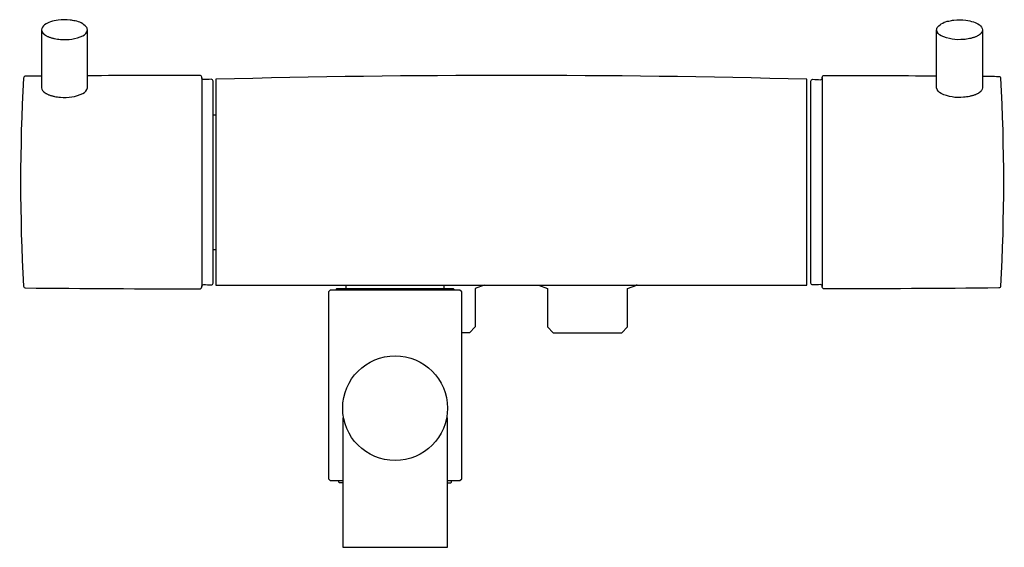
# Model space of a CAD drawing. Header units: millimetres. Extents: x -129 to 129, y -96 to 43.
import ezdxf

# ---------------------------------------------------------------- set-up
doc = ezdxf.new("R2010")
doc.units = ezdxf.units.MM
doc.header["$MEASUREMENT"] = 0
doc.layers.add('PLANNING', color=1, linetype='Continuous')

# ---------------------------------------------------------------- blocks, each defined once
blk = doc.blocks.new('96950000_f')
at = {"layer": 'PLANNING'}
for p, q in [((-81.25, 27.4), (-81.25, -27.35)), ((81.6, 27.38), (81.6, -27.37)), ((-78.25, 17.68), (-77.5, 17.68)), ((-78.25, -17.67), (-77.5, -17.67)), ((-43.4, -27), (-43.4, -28)), ((-17.6, -28), (-17.6, -27))]:
    blk.add_line(p, q, dxfattribs=at)
for points in [[(-120.92, 42.05, 0.082147), (-122.46, 41.28, 0.235577), (-123.25, 39.94), (-123.25, 24.77, 0.154289), (-123.01, 24.06), (-122.98, 24.02), (-122.95, 23.98), (-122.92, 23.94), (-122.88, 23.9), (-122.85, 23.86), (-122.81, 23.82), (-122.77, 23.78), (-122.73, 23.74), (-122.69, 23.7), (-122.65, 23.67), (-122.6, 23.63), (-122.55, 23.59), (-122.5, 23.55), (-122.45, 23.51), (-122.4, 23.47), (-122.35, 23.44), (-122.29, 23.4), (-122.23, 23.36), (-122.11, 23.29), (-121.99, 23.22), (-121.85, 23.15), (-121.72, 23.08), (-121.57, 23.01), (-121.42, 22.95), (-121.26, 22.89), (-121.1, 22.83), (-120.94, 22.77), (-120.77, 22.72), (-120.59, 22.67), (-120.42, 22.62), (-120.24, 22.57), (-120.05, 22.53), (-119.86, 22.49), (-119.48, 22.42), (-119.1, 22.36), (-118.71, 22.31), (-118.32, 22.28, 0.135884), (-112.45, 23.25, 0.267368), (-111.25, 24.77), (-111.25, 39.94, 0.154117), (-111.52, 40.75, 0.173444), (-114.42, 42.29, 0.032003), (-115.8, 42.52, 0.05436), (-118.9, 42.5, 0.04968), (-120.92, 42.05)], [(121.27, 42.04, -0.082147), (122.81, 41.27, -0.235577), (123.6, 39.93), (123.6, 24.76, -0.154289), (123.36, 24.05), (123.33, 24.01), (123.3, 23.97), (123.27, 23.93), (123.23, 23.89), (123.2, 23.85), (123.16, 23.81), (123.12, 23.77), (123.08, 23.73), (123.04, 23.69), (123, 23.65), (122.95, 23.61), (122.9, 23.57), (122.85, 23.54), (122.8, 23.5), (122.75, 23.46), (122.7, 23.42), (122.64, 23.38), (122.58, 23.35), (122.46, 23.27), (122.34, 23.2), (122.2, 23.13), (122.07, 23.07), (121.92, 23), (121.77, 22.94), (121.61, 22.87), (121.45, 22.82), (121.29, 22.76), (121.12, 22.71), (120.94, 22.65), (120.77, 22.61), (120.59, 22.56), (120.4, 22.52), (120.21, 22.48), (119.83, 22.41), (119.45, 22.35), (119.06, 22.3), (118.67, 22.26, -0.135884), (112.8, 23.24, -0.267368), (111.6, 24.76), (111.6, 39.93, -0.154117), (111.87, 40.73, -0.173444), (114.77, 42.28, -0.032003), (116.15, 42.51, -0.05436), (119.25, 42.48, -0.04968), (121.27, 42.04)], [(-123.25, 39.94, 0.154289), (-123.01, 39.23), (-122.98, 39.19), (-122.95, 39.15), (-122.92, 39.11), (-122.88, 39.07), (-122.85, 39.03), (-122.81, 38.99), (-122.77, 38.96), (-122.73, 38.92), (-122.69, 38.88), (-122.65, 38.84), (-122.6, 38.8), (-122.55, 38.76), (-122.5, 38.72), (-122.45, 38.68), (-122.4, 38.65), (-122.35, 38.61), (-122.29, 38.57), (-122.23, 38.53), (-122.11, 38.46), (-121.99, 38.39), (-121.85, 38.32), (-121.72, 38.25), (-121.57, 38.19), (-121.42, 38.12), (-121.26, 38.06), (-121.1, 38), (-120.94, 37.94), (-120.77, 37.89), (-120.59, 37.84), (-120.42, 37.79), (-120.24, 37.75), (-120.05, 37.7), (-119.86, 37.66), (-119.48, 37.59), (-119.1, 37.53), (-118.71, 37.49), (-118.32, 37.45, 0.135884), (-112.45, 38.42, 0.267368), (-111.25, 39.94)], [(123.6, 39.93, -0.154289), (123.36, 39.22), (123.33, 39.18), (123.3, 39.14), (123.27, 39.1), (123.23, 39.06), (123.2, 39.02), (123.16, 38.98), (123.12, 38.94), (123.08, 38.9), (123.04, 38.86), (123, 38.82), (122.95, 38.78), (122.9, 38.75), (122.85, 38.71), (122.8, 38.67), (122.75, 38.63), (122.7, 38.59), (122.64, 38.56), (122.58, 38.52), (122.46, 38.45), (122.34, 38.37), (122.2, 38.31), (122.07, 38.24), (121.92, 38.17), (121.77, 38.11), (121.61, 38.05), (121.45, 37.99), (121.29, 37.93), (121.12, 37.88), (120.94, 37.83), (120.77, 37.78), (120.59, 37.73), (120.4, 37.69), (120.21, 37.65), (119.83, 37.58), (119.45, 37.52), (119.06, 37.47), (118.67, 37.44, -0.135884), (112.8, 38.41, -0.267368), (111.6, 39.93)], [(-123.25, 27.81, -0.002777), (-127.53, 27.77, 0.397303), (-128.03, 27.3, 0.026803), (-128.03, -27.27, 0.39557), (-127.53, -27.74, 0.002591), (-81.75, -27.99, 0.409938), (-81.25, -27.49), (-81.25, -27.35, -0.420132), (-80.72, -26.87, 0.001577), (-78.76, -26.96, 0.420892), (-78.25, -26.46), (-78.25, 26.49, 0.420928), (-78.76, 26.99, 0.001574), (-80.72, 26.9, -0.429305), (-81.25, 27.4), (-81.25, 27.51, 0.414351), (-81.75, 28.01, 0.001687), (-111.25, 27.91)], [(77.5, -27), (77.5, 27, 0.012904), (-77.5, 27), (-77.5, -27), (77.5, -27)], [(123.6, 27.8, 0.002777), (127.88, 27.76, -0.397303), (128.38, 27.28, -0.026803), (128.38, -27.28, -0.39557), (127.88, -27.76, -0.002591), (82.1, -28, -0.409938), (81.6, -27.5), (81.6, -27.37, 0.420132), (81.07, -26.88, -0.001577), (79.11, -26.98, -0.420892), (78.6, -26.48), (78.6, 26.48, -0.420928), (79.11, 26.98, -0.001574), (81.07, 26.88, 0.429305), (81.6, 27.38), (81.6, 27.5, -0.414351), (82.1, 28, -0.001687), (111.6, 27.9)], [(-15, -28.3), (-15, -28.2, 0.413848), (-15.2, -28), (-45.8, -28, 0.41458), (-46, -28.2), (-46, -28.3)]]:
    blk.add_lwpolyline(points, format="xyb", dxfattribs=at)
for points in [[(-16.75, -78.3), (-13.5, -78.3), (-13, -77.8), (-13, -28.8), (-13.5, -28.3), (-47.5, -28.3), (-48, -28.8), (-48, -77.8), (-47.5, -78.3), (-44.25, -78.3)], [(-7.1, -26.99), (-7.1, -27), (-7.1, -27), (-7.1, -27), (-9.52, -27.88), (-9.52, -38), (-11.02, -39.5), (-13, -39.5)], [(7.1, -26.99), (7.1, -27), (7.1, -27), (7.1, -27), (9.52, -27.88), (9.52, -38), (11.02, -39.5), (28.98, -39.5), (30.48, -38), (30.48, -27.88), (32.9, -27), (32.9, -26.82)], [(-44.02, -61.8), (-44.25, -61.8), (-44.25, -95.8), (-16.75, -95.8), (-16.75, -61.8), (-16.98, -61.8)], [(-44.25, -78.9), (-45.1, -78.9), (-45.3, -78.7), (-45.3, -78.3)], [(-16.75, -78.9), (-15.9, -78.9), (-15.7, -78.7), (-15.7, -78.3)]]:
    blk.add_lwpolyline(points, dxfattribs=at)
blk.add_circle((-30.5, -59.3), 13.75, dxfattribs=at)
blk.add_arc((-13.04, -26.47), 2.33, 269.4313, 271.0111, dxfattribs=at)

msp = doc.modelspace()

# ---------------------------------------------------------------- block references
msp.add_blockref('96950000_f', (0, 0))

doc.saveas('drawing.dxf')
